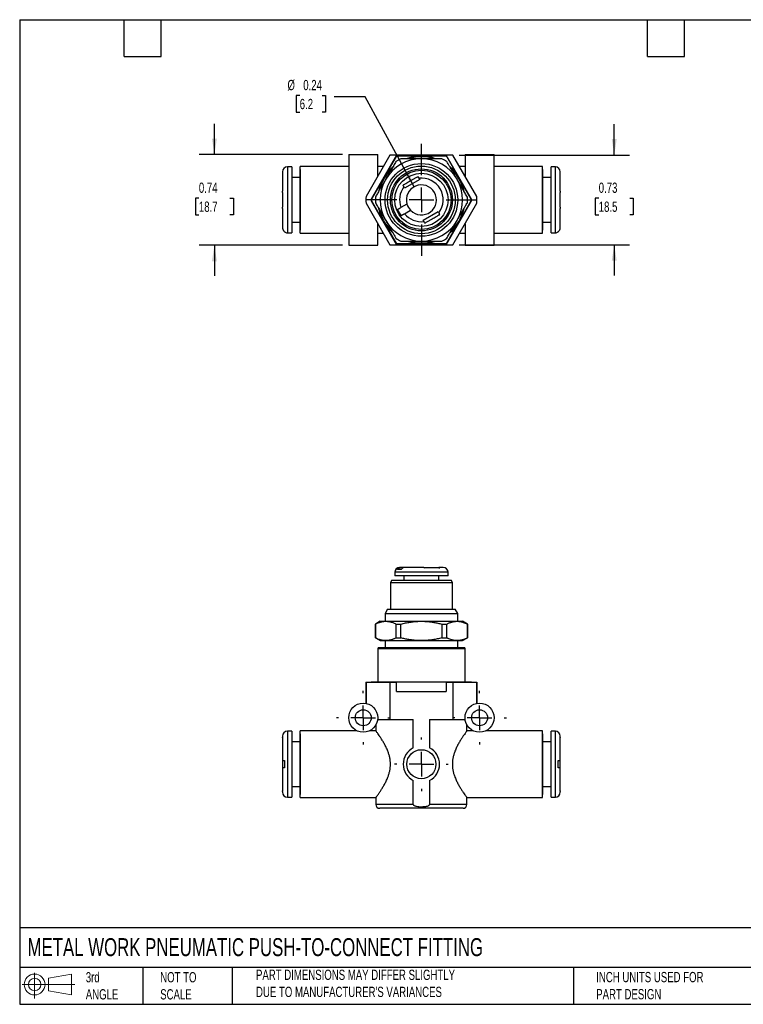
# Model space of a CAD drawing. Header units: inches. Extents: x 0.2 to 10.8, y 0.2 to 8.2.
# Tile 1 of 4: x 0.2 to 6.1, y 0.2 to 8.2. Entities that reach past the tile are written whole.
import ezdxf

# ---------------------------------------------------------------- set-up
doc = ezdxf.new("R2010")
doc.units = ezdxf.units.IN
doc.header["$MEASUREMENT"] = 0
doc.linetypes.add('SLD-Center', pattern=[0.75, 0.6, -0.05, 0.05, -0.05])
doc.linetypes.add('SLD-Solid', pattern=[0])
doc.layers.add('CENTER', color=40, linetype='SLD-Center')
doc.layers.add('SLD-DEFPOINTS', color=7, linetype='Continuous')
doc.layers.add('DIMENSIONS', color=140, linetype='SLD-Solid', lineweight=25)
doc.layers.add('TEXT', color=140, linetype='SLD-Solid', lineweight=25)
doc.styles.add('SLDTEXTSTYLE0', font='TXT', dxfattribs={"width": 0.7})
doc.dimstyles.new('SLDDIMSTYLE1', dxfattribs={"dimtxt": 0.084961, "dimasz": 0.13, "dimexe": 0, "dimexo": 0.0625, "dimgap": 0.02124, "dimtad": 0, "dimtih": 1, "dimtoh": 1, "dimrnd": 1e-09, "dimdsep": 46, "dimtxsty": 'SLDTEXTSTYLE0', "dimsah": 1, "dimcen": 0.09, "dimadec": 0, "dimazin": 2, "dimtfac": 1, "dimtmove": 0, "dimatfit": 0, "dimfxl": 0, "dimfrac": 2, "dimtolj": 1, "dimtzin": 12, "dimarcsym": 0})
doc.dimstyles.new('SLDDIMSTYLE2', dxfattribs={"dimtxt": 0.084961, "dimasz": 0.13, "dimexe": 0, "dimexo": 0.0625, "dimgap": 0.02124, "dimtad": 0, "dimtih": 1, "dimtoh": 1, "dimrnd": 1e-09, "dimdsep": 46, "dimtxsty": 'SLDTEXTSTYLE0', "dimsah": 1, "dimcen": 0, "dimadec": 0, "dimazin": 2, "dimtfac": 1, "dimtofl": 0, "dimtmove": 0, "dimatfit": 3, "dimfxl": 0, "dimfrac": 2, "dimtolj": 1, "dimtzin": 12, "dimarcsym": 0})

# ---------------------------------------------------------------- blocks, each defined once
blk = doc.blocks.new('Block11')
at = {"color": 7, "linetype": 'SLD-Solid', "lineweight": 18}
for p, q in [((0.1019, 0.2091), (0.1019, 0)), ((0.2157, 0.1641), (0.4006, 0.1981)), ((0.2157, 0.0628), (0.2157, 0.1641)), ((0.4006, 0.1981), (0.4006, 0.0288)), ((0, 0.1135), (0.4281, 0.1135)), ((0.2157, 0.0628), (0.4006, 0.0288))]:
    blk.add_line(p, q, dxfattribs=at)
for radius in [0.0846, 0.0506]:
    blk.add_circle((0.1019, 0.1135), radius, dxfattribs=at)
blk = doc.blocks.new('Block12')
at = {"layer": 'SLD-DEFPOINTS'}
blk.add_blockref('Block11', (0, 0), dxfattribs=at)
blk = doc.blocks.new('SW_CENTERMARKSYMBOL_0')
at = {"layer": 'CENTER', "color": 0}
for p, q in [((0, 0.2), (0, 0.2181)), ((0, 0), (0, 0.1)), ((-0.2, 0), (-0.2181, 0)), ((0, 0), (-0.1, 0)), ((0, 0), (0, -0.1)), ((0, 0), (0.1, 0)), ((0.2, 0), (0.2181, 0)), ((0, -0.2), (0, -0.2181))]:
    blk.add_line(p, q, dxfattribs=at)
blk = doc.blocks.new('SW_CENTERMARKSYMBOL_1')
at = {"layer": 'CENTER', "color": 0}
for p, q in [((0, 0.2), (0, 0.2181)), ((0, 0), (0, 0.1)), ((-0.2, 0), (-0.2181, 0)), ((0, 0), (-0.1, 0)), ((0, 0), (0, -0.1)), ((0, 0), (0.1, 0)), ((0.2, 0), (0.2181, 0)), ((0, -0.2), (0, -0.2181))]:
    blk.add_line(p, q, dxfattribs=at)
blk = doc.blocks.new('SW_CENTERMARKSYMBOL_2')
at = {"layer": 'CENTER', "color": 0}
for p, q in [((0, 0.2), (0, 0.2181)), ((0, 0), (0, 0.1)), ((-0.2, 0), (-0.2181, 0)), ((0, 0), (-0.1, 0)), ((0, 0), (0, -0.1)), ((0, 0), (0.1, 0)), ((0.2, 0), (0.2181, 0)), ((0, -0.2), (0, -0.2181))]:
    blk.add_line(p, q, dxfattribs=at)
blk = doc.blocks.new('_D_1')
at = {"layer": 'DIMENSIONS'}
for p, q in [((1.832, 7.154), (1.832, 7.404)), ((2.8731, 7.154), (1.707, 7.154)), ((1.7058, 6.7999), (1.6772, 6.7999)), ((1.6772, 6.7999), (1.6772, 6.6649)), ((1.9582, 6.7999), (1.9868, 6.7999)), ((1.9868, 6.7999), (1.9868, 6.6649)), ((1.6772, 6.6649), (1.7058, 6.6649)), ((1.9868, 6.6649), (1.9582, 6.6649)), ((2.8731, 6.4178), (1.707, 6.4178)), ((1.832, 6.4178), (1.832, 6.1678))]:
    blk.add_line(p, q, dxfattribs=at)
for points in [[(1.832, 7.154), (1.852, 7.284), (1.812, 7.284)], [(1.832, 6.4178), (1.812, 6.2878), (1.852, 6.2878)]]:
    blk.add_solid(points, dxfattribs=at)
at = {"layer": 'DIMENSIONS', "char_height": 0.08333, "attachment_point": 1, "style": 'SLDTEXTSTYLE0'}
for s, insert in [('0.74', (1.7058, 6.9264)), ('18.7', (1.7058, 6.7723))]:
    blk.add_mtext(s, dxfattribs=dict(at, insert=insert))
blk = doc.blocks.new('_D_2')
at = {"layer": 'DIMENSIONS'}
for p, q in [((5.0805, 7.1501), (5.0805, 7.4001)), ((3.8193, 7.1501), (5.2055, 7.1501)), ((4.9543, 6.7999), (4.9258, 6.7999)), ((4.9258, 6.7999), (4.9258, 6.6649)), ((5.2068, 6.7999), (5.2353, 6.7999)), ((5.2353, 6.7999), (5.2353, 6.6649)), ((4.9258, 6.6649), (4.9543, 6.6649)), ((5.2353, 6.6649), (5.2068, 6.6649)), ((3.8193, 6.4218), (5.2055, 6.4218)), ((5.0805, 6.4218), (5.0805, 6.1718))]:
    blk.add_line(p, q, dxfattribs=at)
for points in [[(5.0805, 7.1501), (5.1005, 7.2801), (5.0605, 7.2801)], [(5.0805, 6.4218), (5.0605, 6.2918), (5.1005, 6.2918)]]:
    blk.add_solid(points, dxfattribs=at)
at = {"layer": 'DIMENSIONS', "char_height": 0.08333, "attachment_point": 1, "style": 'SLDTEXTSTYLE0'}
for s, insert in [('0.73', (4.9543, 6.9264)), ('18.5', (4.9543, 6.7723))]:
    blk.add_mtext(s, dxfattribs=dict(at, insert=insert))
blk = doc.blocks.new('_D_3')
at = {"layer": 'DIMENSIONS'}
for p, q in [((2.525, 7.6342), (2.4965, 7.6342)), ((2.4965, 7.6342), (2.4965, 7.4992)), ((2.7068, 7.6342), (2.7353, 7.6342)), ((2.7353, 7.6342), (2.7353, 7.4992)), ((3.0563, 7.6223), (2.8063, 7.6223)), ((3.4551, 6.893), (3.0563, 7.6223)), ((2.4965, 7.4992), (2.525, 7.4992)), ((2.7353, 7.4992), (2.7068, 7.4992))]:
    blk.add_line(p, q, dxfattribs=at)
blk.add_solid([(3.4551, 6.893), (3.4102, 7.0167), (3.3751, 6.9975)], dxfattribs=at)
at = {"layer": 'DIMENSIONS', "char_height": 0.08333, "attachment_point": 1, "style": 'SLDTEXTSTYLE0'}
for s, insert in [('%%c', (2.4255, 7.7607)), ('0.24', (2.5538, 7.7607)), ('6.2', (2.525, 7.6066))]:
    blk.add_mtext(s, dxfattribs=dict(at, insert=insert))
blk = doc.blocks.new('SW_CENTERMARKSYMBOL_4')
at = {"layer": 'CENTER', "color": 0}
for p, q in [((0, 0.2), (0, 0.4543)), ((0, 0), (0, 0.1)), ((-0.2, 0), (-0.4543, 0)), ((0, 0), (-0.1, 0)), ((0, 0), (0, -0.1)), ((0, 0), (0.1, 0)), ((0.2, 0), (0.4543, 0)), ((0, -0.2), (0, -0.4543))]:
    blk.add_line(p, q, dxfattribs=at)

msp = doc.modelspace()

# ---------------------------------------------------------------- linework, layer by layer
for p, q in [((2.9231, 7.154), (2.9231, 6.4178)), ((2.9231, 7.154), (3.1593, 7.154)), ((3.2579, 7.1501), (3.0637, 6.8137)), ((3.3125, 7.1501), (3.1062, 6.7929)), ((3.1593, 6.9793), (3.1593, 7.154)), ((3.3074, 7.1374), (3.2068, 6.9631)), ((3.3125, 7.1501), (3.2579, 7.1501)), ((3.5136, 7.1403), (3.3124, 7.1403)), ((3.7148, 7.1501), (3.3125, 7.1501)), ((3.7149, 7.1403), (3.5136, 7.1403)), ((3.9211, 6.7929), (3.7148, 7.1501)), ((3.7693, 7.1501), (3.7148, 7.1501)), ((3.8205, 6.9631), (3.7199, 7.1374)), ((3.9636, 6.8137), (3.7693, 7.1501)), ((3.868, 7.154), (3.868, 6.9793)), ((3.868, 7.154), (4.1042, 7.154)), ((4.1042, 6.4178), (4.1042, 7.154)), ((2.4605, 7.0536), (2.4251, 7.0536)), ((2.4251, 7.0536), (2.4251, 6.5182)), ((2.4605, 7.0536), (2.4605, 6.5182)), ((2.9231, 7.0576), (2.5294, 7.0576)), ((2.5294, 6.5143), (2.5294, 7.0576)), ((3.2045, 7.0576), (3.1593, 7.0576)), ((3.868, 7.0576), (3.8228, 7.0576)), ((4.4979, 7.0576), (4.1042, 7.0576)), ((4.4979, 6.5143), (4.4979, 7.0576)), ((4.6022, 7.0536), (4.5668, 7.0536)), ((4.5668, 6.5182), (4.5668, 7.0536)), ((4.6022, 6.5182), (4.6022, 7.0536)), ((2.3857, 7.0143), (2.3857, 6.8568)), ((2.5274, 6.967), (2.4605, 6.967)), ((2.5294, 7.032), (2.5274, 7.032)), ((2.5274, 7.032), (2.5274, 6.5399)), ((3.2068, 6.9631), (3.1062, 6.7888)), ((3.4938, 6.962), (3.5002, 6.9509)), ((3.9211, 6.7888), (3.8205, 6.9631)), ((4.4999, 7.032), (4.4979, 7.032)), ((4.4999, 6.5399), (4.4999, 7.032)), ((4.5668, 6.967), (4.4999, 6.967)), ((4.6416, 6.8568), (4.6416, 7.0143)), ((3.3775, 6.8801), (3.3711, 6.8911)), ((3.5002, 6.9509), (3.3775, 6.8801)), ((2.3857, 6.8454), (2.3857, 6.8568)), ((2.3857, 6.8454), (2.3857, 6.7265)), ((4.6416, 6.8568), (4.6416, 6.8454)), ((4.6416, 6.7265), (4.6416, 6.8454)), ((2.3857, 6.7151), (2.3857, 6.7265)), ((3.0637, 6.7581), (3.2579, 6.4218)), ((3.1062, 6.783), (3.2068, 6.6088)), ((3.1062, 6.779), (3.3125, 6.4218)), ((3.3963, 6.7523), (3.3476, 6.7242)), ((3.7148, 6.4218), (3.9211, 6.779)), ((3.7693, 6.4218), (3.9636, 6.7581)), ((3.8205, 6.6088), (3.9211, 6.783)), ((4.6416, 6.7265), (4.6416, 6.7151)), ((2.3857, 6.7151), (2.3857, 6.5595)), ((3.3771, 6.673), (3.4258, 6.7011)), ((3.5271, 6.6209), (3.6498, 6.6918)), ((3.6498, 6.6918), (3.6562, 6.6807)), ((4.6416, 6.5595), (4.6416, 6.7151)), ((2.4605, 6.6048), (2.5274, 6.6048)), ((3.1593, 6.4178), (3.1593, 6.5926)), ((3.2068, 6.6088), (3.3074, 6.4345)), ((3.5334, 6.6099), (3.5271, 6.6209)), ((3.7199, 6.4345), (3.8205, 6.6088)), ((3.868, 6.5926), (3.868, 6.4178)), ((4.4999, 6.6048), (4.5668, 6.6048)), ((2.4014, 6.5278), (2.4014, 6.5261)), ((2.4251, 6.5182), (2.4605, 6.5182)), ((2.5274, 6.5399), (2.5294, 6.5399)), ((2.5294, 6.5143), (2.9231, 6.5143)), ((3.1593, 6.5143), (3.2045, 6.5143)), ((3.8228, 6.5143), (3.868, 6.5143)), ((4.1042, 6.5143), (4.4979, 6.5143)), ((4.4979, 6.5399), (4.4999, 6.5399)), ((4.5668, 6.5182), (4.6022, 6.5182)), ((4.6258, 6.5261), (4.6258, 6.5278)), ((2.9231, 6.4178), (3.1593, 6.4178)), ((3.2579, 6.4218), (3.3125, 6.4218)), ((3.3124, 6.4316), (3.5136, 6.4316)), ((3.3125, 6.4218), (3.7148, 6.4218)), ((3.5136, 6.4316), (3.7149, 6.4316)), ((3.7148, 6.4218), (3.7693, 6.4218)), ((3.868, 6.4178), (4.1042, 6.4178)), ((3.3495, 3.7834), (3.32, 3.7834)), ((3.3476, 3.7991), (3.3365, 3.7991)), ((3.3771, 3.7991), (3.3476, 3.7991)), ((3.5334, 3.7991), (3.3771, 3.7991)), ((3.5334, 3.7991), (3.602, 3.7991)), ((3.602, 3.7991), (3.6498, 3.7991)), ((3.6908, 3.7991), (3.6562, 3.7991)), ((3.273, 3.6968), (3.2617, 3.6771)), ((3.273, 3.6968), (3.3053, 3.6968)), ((3.2971, 3.7598), (3.2971, 3.7322)), ((3.3261, 3.7598), (3.2971, 3.7598)), ((3.3261, 3.7322), (3.2971, 3.7322)), ((3.3053, 3.6968), (3.7542, 3.6968)), ((3.7302, 3.7598), (3.3261, 3.7598)), ((3.7302, 3.7322), (3.3261, 3.7322)), ((3.3719, 3.7322), (3.3719, 3.6968)), ((3.6554, 3.6968), (3.6554, 3.7322)), ((3.7302, 3.7322), (3.7302, 3.7598)), ((3.7656, 3.6771), (3.7542, 3.6968)), ((3.2617, 3.6771), (3.2617, 3.4605)), ((3.2617, 3.6771), (3.2954, 3.6771)), ((3.2954, 3.6771), (3.7656, 3.6771)), ((3.7656, 3.4605), (3.7656, 3.6771)), ((3.2388, 3.4605), (3.2184, 3.4251)), ((3.2388, 3.4605), (3.2756, 3.4605)), ((3.2756, 3.4605), (3.7885, 3.4605)), ((3.8089, 3.4251), (3.7885, 3.4605)), ((3.179, 3.3621), (3.1396, 3.3394)), ((3.179, 3.3621), (3.2238, 3.3621)), ((3.2184, 3.4251), (3.2184, 3.3621)), ((3.2184, 3.4251), (3.2579, 3.4251)), ((3.2238, 3.3621), (3.5136, 3.3621)), ((3.2579, 3.4251), (3.8089, 3.4251)), ((3.5136, 3.3621), (3.8034, 3.3621)), ((3.8034, 3.3621), (3.8483, 3.3621)), ((3.8089, 3.3621), (3.8089, 3.4251)), ((3.8876, 3.3394), (3.8483, 3.3621)), ((3.1396, 3.3394), (3.1396, 3.2274)), ((3.1396, 3.3394), (3.1403, 3.3394)), ((3.1403, 3.2274), (3.1403, 3.3394)), ((3.3073, 3.3394), (3.3466, 3.3394)), ((3.3073, 3.3394), (3.3073, 3.2274)), ((3.3466, 3.2274), (3.3466, 3.3394)), ((3.6807, 3.3394), (3.6807, 3.2274)), ((3.6807, 3.3394), (3.7199, 3.3394)), ((3.7199, 3.2274), (3.7199, 3.3394)), ((3.887, 3.3394), (3.887, 3.2274)), ((3.887, 3.3394), (3.8876, 3.3394)), ((3.8876, 3.2274), (3.8876, 3.3394)), ((3.1396, 3.2274), (3.179, 3.2046)), ((3.1396, 3.2274), (3.1403, 3.2274)), ((3.179, 3.2046), (3.2238, 3.2046)), ((3.2184, 3.2046), (3.2184, 3.1495)), ((3.2238, 3.2046), (3.5136, 3.2046)), ((3.3073, 3.2274), (3.3466, 3.2274)), ((3.5136, 3.2046), (3.8034, 3.2046)), ((3.6807, 3.2274), (3.7199, 3.2274)), ((3.8034, 3.2046), (3.8483, 3.2046)), ((3.8089, 3.1495), (3.8089, 3.2046)), ((3.8483, 3.2046), (3.8876, 3.2274)), ((3.887, 3.2274), (3.8876, 3.2274)), ((3.1638, 3.1495), (3.1593, 3.1416)), ((3.1593, 3.1416), (3.1593, 2.87)), ((3.1593, 3.1416), (3.2068, 3.1416)), ((3.1638, 3.1495), (3.2107, 3.1495)), ((3.2068, 3.1416), (3.868, 3.1416)), ((3.2107, 3.1495), (3.8634, 3.1495)), ((3.868, 3.1416), (3.8634, 3.1495)), ((3.868, 2.87), (3.868, 3.1416)), ((3.0628, 2.8661), (3.0628, 2.6948)), ((3.0628, 2.8661), (3.0637, 2.8661)), ((3.0637, 2.8661), (3.0637, 2.6946)), ((3.0637, 2.8661), (3.2579, 2.8661)), ((3.1062, 2.87), (3.1062, 2.8661)), ((3.1062, 2.8661), (3.1062, 2.87)), ((3.1062, 2.87), (3.2068, 2.87)), ((3.1062, 2.87), (3.1062, 2.87)), ((3.2068, 2.87), (3.3074, 2.87)), ((3.2579, 2.8661), (3.2579, 2.5629)), ((3.2579, 2.8661), (3.3125, 2.8661)), ((3.3074, 2.87), (3.3074, 2.8661)), ((3.3074, 2.87), (3.3124, 2.87)), ((3.3124, 2.8661), (3.3124, 2.87)), ((3.3124, 2.87), (3.5136, 2.87)), ((3.3125, 2.7912), (3.3125, 2.8661)), ((3.5136, 2.87), (3.7149, 2.87)), ((3.7148, 2.8661), (3.7148, 2.7912)), ((3.7148, 2.8661), (3.7693, 2.8661)), ((3.7149, 2.87), (3.7149, 2.8661)), ((3.7149, 2.87), (3.7199, 2.87)), ((3.7199, 2.8661), (3.7199, 2.87)), ((3.7199, 2.87), (3.8205, 2.87)), ((3.7693, 2.8661), (3.7693, 2.5629)), ((3.7693, 2.8661), (3.9636, 2.8661)), ((3.8205, 2.87), (3.9211, 2.87)), ((3.9211, 2.8661), (3.9211, 2.87)), ((3.9211, 2.87), (3.9211, 2.8661)), ((3.9211, 2.87), (3.9211, 2.87)), ((3.9636, 2.8661), (3.9636, 2.6946)), ((3.9636, 2.8661), (3.9644, 2.8661)), ((3.9644, 2.6948), (3.9644, 2.8661)), ((3.3125, 2.7912), (3.7148, 2.7912)), ((3.1582, 2.5629), (3.2579, 2.5629)), ((3.2579, 2.5629), (3.4478, 2.5629)), ((3.4478, 2.3328), (3.4478, 2.5629)), ((3.5795, 2.5629), (3.7693, 2.5629)), ((3.5795, 2.5629), (3.5795, 2.3328)), ((3.7693, 2.5629), (3.869, 2.5629)), ((3.1436, 2.5197), (3.1436, 2.4723)), ((3.8837, 2.4723), (3.8837, 2.5197)), ((2.3857, 2.429), (2.3857, 2.4212)), ((2.3857, 2.4178), (2.3857, 2.2302)), ((2.4605, 2.4684), (2.4251, 2.4684)), ((2.4251, 2.4684), (2.4251, 2.2007)), ((2.4605, 2.4684), (2.4605, 2.2007)), ((2.5294, 2.4468), (2.5274, 2.4468)), ((2.5274, 2.4468), (2.5274, 2.2007)), ((2.9897, 2.4724), (2.5294, 2.4724)), ((2.5294, 2.2007), (2.5294, 2.4724)), ((3.1436, 2.4724), (3.0927, 2.4724)), ((3.9346, 2.4724), (3.8837, 2.4724)), ((4.4979, 2.4724), (4.0376, 2.4724)), ((4.4979, 2.2007), (4.4979, 2.4724)), ((4.4999, 2.4468), (4.4979, 2.4468)), ((4.4999, 2.2007), (4.4999, 2.4468)), ((4.6022, 2.4684), (4.5668, 2.4684)), ((4.5668, 2.2007), (4.5668, 2.4684)), ((4.6022, 2.2007), (4.6022, 2.4684)), ((4.6416, 2.4212), (4.6416, 2.429)), ((4.6416, 2.2302), (4.6416, 2.4178)), ((2.5274, 2.3818), (2.4605, 2.3818)), ((4.5668, 2.3818), (4.4999, 2.3818)), ((2.3857, 2.2302), (2.3857, 2.171)), ((2.3857, 2.1712), (2.3857, 1.9836)), ((2.4014, 2.2302), (2.4014, 2.1712)), ((2.4251, 2.2007), (2.4251, 1.933)), ((2.4605, 2.2007), (2.4605, 1.933)), ((2.5274, 2.2007), (2.5274, 1.9546)), ((2.5294, 1.929), (2.5294, 2.2007)), ((4.4979, 1.929), (4.4979, 2.2007)), ((4.4999, 1.9546), (4.4999, 2.2007)), ((4.5668, 1.933), (4.5668, 2.2007)), ((4.6022, 1.933), (4.6022, 2.2007)), ((4.6258, 2.1712), (4.6258, 2.2302)), ((4.6416, 2.1712), (4.6416, 2.2302)), ((4.6416, 1.9836), (4.6416, 2.1712)), ((2.4605, 2.0196), (2.5274, 2.0196)), ((3.4478, 1.8739), (3.4478, 2.0686)), ((3.5795, 2.0686), (3.5795, 1.8739)), ((4.4999, 2.0196), (4.5668, 2.0196)), ((2.3857, 1.9802), (2.3857, 1.9724)), ((2.4251, 1.933), (2.4605, 1.933)), ((2.5274, 1.9546), (2.5294, 1.9546)), ((2.5294, 1.929), (3.1436, 1.929)), ((3.1436, 1.929), (3.1436, 1.8739)), ((3.8837, 1.8739), (3.8837, 1.9291)), ((3.8837, 1.929), (4.4979, 1.929)), ((4.4979, 1.9546), (4.4999, 1.9546)), ((4.5668, 1.933), (4.6022, 1.933)), ((4.6416, 1.9724), (4.6416, 1.9802)), ((3.4478, 1.8739), (3.1436, 1.8739)), ((3.5136, 1.8424), (3.1751, 1.8424)), ((3.8522, 1.8424), (3.5136, 1.8424)), ((3.8837, 1.8739), (3.5795, 1.8739))]:
    msp.add_line(p, q)
for centre, radius in [((3.5136, 6.7859), 0.2953), ((3.5136, 6.7859), 0.2748), ((3.5136, 6.7859), 0.252), ((3.5136, 6.7859), 0.2406), ((3.5136, 6.7859), 0.2165), ((3.0412, 2.5786), 0.1181), ((3.0412, 2.5786), 0.065), ((3.9861, 2.5786), 0.1181), ((3.9861, 2.5786), 0.065), ((3.5136, 2.2007), 0.1181)]:
    msp.add_circle(centre, radius)
for centre, radius, start, end in [((3.5136, 6.7859), 0.3346, 90, 150), ((3.5136, 6.7859), 0.374, 116.52535, 123.47465), ((3.5136, 6.7859), 0.4075, 119.59185, 120.40815), ((3.5136, 6.7859), 0.3543, 70.9572, 108.91424), ((3.5136, 6.7859), 0.3498, 73.10596, 106.4431), ((3.5136, 6.7859), 0.3346, 30, 90), ((3.5136, 6.7859), 0.374, 56.52535, 63.47465), ((3.5136, 6.7859), 0.4075, 59.59185, 60.40815), ((2.4251, 7.0143), 0.0394, 90, 180), ((3.5136, 6.7859), 0.3543, 131.20742, 169.12962), ((3.5136, 6.7859), 0.3543, 11.03142, 48.73904), ((3.5136, 6.7859), 0.3498, 13.56767, 46.8498), ((4.6022, 7.0143), 0.0394, 0, 90), ((3.5136, 6.7859), 0.3498, 133.50467, 166.35503), ((3.5136, 6.7859), 0.1772, 323.57818, 96.42182), ((3.5136, 6.7859), 0.3346, 150, 210), ((3.5136, 6.7859), 0.1772, 143.57818, 200.40593), ((3.5136, 6.7859), 0.122, 224.0008, 195.9992), ((3.5136, 6.7859), 0.3346, 330, 30), ((3.5136, 6.7859), 0.4508, 176.46632, 183.53368), ((3.5136, 6.7859), 0.374, 176.52535, 183.47465), ((3.5136, 6.7859), 0.374, 356.52535, 3.47465), ((3.5136, 6.7859), 0.4508, 356.46632, 3.53368), ((3.5136, 6.7859), 0.4075, 179.02641, 179.59185), ((3.5136, 6.7859), 0.4075, 179.59185, 180.40815), ((3.5136, 6.7859), 0.4075, 180.40815, 180.97359), ((3.5136, 6.7859), 0.122, 195.9992, 224.0008), ((3.5136, 6.7859), 0.4075, 0.40815, 0.97359), ((3.5136, 6.7859), 0.4075, 359.59185, 0.40815), ((3.5136, 6.7859), 0.4075, 359.02641, 359.59185), ((3.5136, 6.7859), 0.3543, 191.27931, 210), ((3.5136, 6.7859), 0.3498, 193.64684, 210), ((3.5136, 6.7859), 0.2087, 201.8648, 218.1352), ((3.5136, 6.7859), 0.1772, 219.59407, 276.42182), ((3.5136, 6.7859), 0.3543, 311.26924, 348.73347), ((3.5136, 6.7859), 0.3498, 313.62168, 346.45869), ((3.5136, 6.7859), 0.3543, 210, 228.9826), ((3.5136, 6.7859), 0.3498, 210, 226.6649), ((3.5136, 6.7859), 0.3346, 210, 270), ((3.5136, 6.7859), 0.3346, 270, 330), ((2.4251, 6.5576), 0.0394, 233.1301, 270), ((4.6022, 6.5576), 0.0394, 270, 306.8699), ((3.5136, 6.7859), 0.374, 236.52535, 243.47465), ((3.5136, 6.7859), 0.4075, 239.59185, 240.40815), ((3.5136, 6.7859), 0.3543, 251.23696, 289.02988), ((3.5136, 6.7859), 0.3498, 253.34859, 286.34311), ((3.5136, 6.7859), 0.374, 296.52535, 303.47465), ((3.5136, 6.7859), 0.4075, 299.59185, 300.40815), ((3.3365, 3.7598), 0.0394, 90, 180), ((3.6908, 3.7598), 0.0394, 0, 90), ((2.4251, 2.429), 0.0394, 90, 180), ((4.6022, 2.429), 0.0394, 0, 90), ((3.5136, 2.2007), 0.1476, 116.48858, 243.51142), ((3.5136, 2.2007), 0.1476, 296.48858, 63.51142), ((2.4251, 1.9724), 0.0394, 180, 270), ((4.6022, 1.9724), 0.0394, 270, 0), ((3.1751, 1.8739), 0.0315, 180, 269.99999), ((3.8522, 1.8739), 0.0315, 270.00001, 360)]:
    msp.add_arc(centre, radius, start, end)
for points, knots in [([(3.5136, 7.1206), (3.5088, 7.1206), (3.4991, 7.1206), (3.4846, 7.1206), (3.4701, 7.1206), (3.4557, 7.1206), (3.4412, 7.1206), (3.4268, 7.1206), (3.4063, 7.1206), (3.3795, 7.1205), (3.3577, 7.1206), (3.3466, 7.1206)], [0, 0, 0, 0, 0.086045, 0.172049, 0.257303, 0.343151, 0.429428, 0.515742, 0.60166, 0.797334, 1, 1, 1, 1]), ([(3.6807, 7.1206), (3.6743, 7.1206), (3.6617, 7.1205), (3.6431, 7.1205), (3.6249, 7.1205), (3.6068, 7.1206), (3.5884, 7.1206), (3.5698, 7.1206), (3.551, 7.1206), (3.5323, 7.1206), (3.5198, 7.1206), (3.5136, 7.1206)], [0, 0, 0, 0, 0.117399, 0.229224, 0.338008, 0.446195, 0.555945, 0.667243, 0.778996, 0.890218, 1, 1, 1, 1]), ([(3.3073, 7.0979), (3.3041, 7.0923), (3.2979, 7.0815), (3.2887, 7.0654), (3.2795, 7.0496), (3.2704, 7.0339), (3.2612, 7.018), (3.2519, 7.0019), (3.2425, 6.9856), (3.2331, 6.9694), (3.2269, 6.9586), (3.2238, 6.9533)], [0, 0, 0, 0, 0.117399, 0.229224, 0.338008, 0.446195, 0.555945, 0.667243, 0.778996, 0.890218, 1, 1, 1, 1]), ([(3.8034, 6.9533), (3.801, 6.9574), (3.7962, 6.9657), (3.789, 6.9783), (3.7818, 6.9908), (3.7746, 7.0032), (3.7674, 7.0156), (3.7582, 7.0316), (3.7469, 7.051), (3.7335, 7.0743), (3.7245, 7.0899), (3.7199, 7.0979)], [0, 0, 0, 0, 0.085299, 0.170734, 0.256402, 0.342048, 0.42738, 0.512078, 0.671396, 0.831311, 1, 1, 1, 1]), ([(3.4864, 6.9748), (3.4788, 6.9704), (3.4712, 6.966), (3.4571, 6.9579), (3.4507, 6.9542), (3.4379, 6.9468), (3.4315, 6.9431), (3.4148, 6.9335), (3.4046, 6.9275), (3.3892, 6.9187), (3.3841, 6.9157), (3.3764, 6.9113), (3.3739, 6.9098), (3.37, 6.9076), (3.3688, 6.9069), (3.3662, 6.9054), (3.365, 6.9047), (3.3637, 6.9039)], [12.56776, 12.56776, 12.56776, 12.56776, 13.24698, 13.24698, 13.814426, 13.814426, 14.381873, 14.381873, 15.282373, 15.282373, 15.732623, 15.732623, 15.957748, 15.957748, 16.070311, 16.070311, 16.182873, 16.182873, 16.182873, 16.182873]), ([(3.4938, 6.962), (3.4934, 6.9627), (3.493, 6.9635), (3.4921, 6.965), (3.4917, 6.9657), (3.4896, 6.9693), (3.488, 6.9721), (3.4864, 6.9748)], [1.8645079, 1.8645079, 1.8645079, 1.8645079, 1.929624, 1.929624, 1.9947401, 1.9947401, 2.2461605, 2.2461605, 2.2461605, 2.2461605]), ([(3.2238, 6.9533), (3.2214, 6.9491), (3.2165, 6.9407), (3.2093, 6.9281), (3.2021, 6.9156), (3.1948, 6.9031), (3.1876, 6.8906), (3.1804, 6.878), (3.1702, 6.8603), (3.1568, 6.837), (3.1459, 6.8182), (3.1403, 6.8086)], [0, 0, 0, 0, 0.086045, 0.172049, 0.257303, 0.343151, 0.429428, 0.515742, 0.60166, 0.797334, 1, 1, 1, 1]), ([(3.3637, 6.9039), (3.3649, 6.9018), (3.3661, 6.8997), (3.3686, 6.8954), (3.3698, 6.8933), (3.3711, 6.8911)], [1.4486776, 1.4486776, 1.4486776, 1.4486776, 1.6418328, 1.6418328, 1.8296216, 1.8296216, 1.8296216, 1.8296216]), ([(3.887, 6.8086), (3.8838, 6.8141), (3.8775, 6.8249), (3.8682, 6.8409), (3.8592, 6.8566), (3.8502, 6.8723), (3.841, 6.8882), (3.8317, 6.9044), (3.8223, 6.9208), (3.8128, 6.937), (3.8066, 6.9479), (3.8034, 6.9533)], [0, 0, 0, 0, 0.116791, 0.227977, 0.336227, 0.444116, 0.553916, 0.665582, 0.777883, 0.8897, 1, 1, 1, 1]), ([(2.3857, 6.8454), (2.3857, 6.8463), (2.3857, 6.8473), (2.3857, 6.8492), (2.3857, 6.8501), (2.3857, 6.853), (2.3858, 6.8549), (2.3858, 6.8568)], [1.5100534, 1.5100534, 1.5100534, 1.5100534, 1.5825519, 1.5825519, 1.6550584, 1.6550584, 1.8000714, 1.8000714, 1.8000714, 1.8000714]), ([(2.3858, 6.8568), (2.3858, 6.8568), (2.3858, 6.8568), (2.3858, 6.8568), (2.3857, 6.8568), (2.3857, 6.8568), (2.3857, 6.8568), (2.3857, 6.8568), (2.3857, 6.8568), (2.3857, 6.8568)], [0.96696036, 0.96696036, 0.96696036, 0.96696036, 0.98418263, 0.98418263, 1.00140489, 1.00140489, 1.03584942, 1.03584942, 1.05257434, 1.05257434, 1.05257434, 1.05257434]), ([(4.6416, 6.8568), (4.6416, 6.8568), (4.6416, 6.8568), (4.6415, 6.8568), (4.6415, 6.8568), (4.6415, 6.8568)], [1.81945573, 1.81945573, 1.81945573, 1.81945573, 1.86271155, 1.86271155, 1.90596737, 1.90596737, 1.90596737, 1.90596737]), ([(4.6415, 6.8568), (4.6415, 6.8549), (4.6415, 6.853), (4.6416, 6.8492), (4.6416, 6.8473), (4.6416, 6.8454)], [15.3702179, 15.3702179, 15.3702179, 15.3702179, 15.5157432, 15.5157432, 15.6612685, 15.6612685, 15.6612685, 15.6612685]), ([(2.3858, 6.7151), (2.3858, 6.717), (2.3857, 6.7189), (2.3857, 6.7227), (2.3857, 6.7246), (2.3857, 6.7265)], [15.3702179, 15.3702179, 15.3702179, 15.3702179, 15.5157432, 15.5157432, 15.6612685, 15.6612685, 15.6612685, 15.6612685]), ([(3.1403, 6.7633), (3.1435, 6.7577), (3.1498, 6.747), (3.1591, 6.731), (3.1681, 6.7153), (3.1771, 6.6996), (3.1863, 6.6837), (3.1956, 6.6674), (3.205, 6.6511), (3.2144, 6.6348), (3.2207, 6.624), (3.2238, 6.6186)], [0, 0, 0, 0, 0.116791, 0.227977, 0.336227, 0.444116, 0.553916, 0.665582, 0.777883, 0.8897, 1, 1, 1, 1]), ([(3.32, 6.7082), (3.3205, 6.7085), (3.3217, 6.7092), (3.3235, 6.7103), (3.3263, 6.7119), (3.3303, 6.7142), (3.3357, 6.7173), (3.3415, 6.7206), (3.3456, 6.723), (3.3476, 6.7242)], [0, 0, 0, 0, 0.084224, 0.16847, 0.25252, 0.435669, 0.618593, 0.809009, 1, 1, 1, 1]), ([(3.8034, 6.6186), (3.8059, 6.6228), (3.8107, 6.6312), (3.818, 6.6437), (3.8252, 6.6563), (3.8324, 6.6688), (3.8397, 6.6813), (3.8469, 6.6938), (3.8571, 6.7116), (3.8705, 6.7348), (3.8814, 6.7537), (3.887, 6.7633)], [0, 0, 0, 0, 0.0860455, 0.1720492, 0.2573029, 0.3431514, 0.4294282, 0.5157422, 0.6016599, 0.7973338, 1, 1, 1, 1]), ([(4.6416, 6.7265), (4.6416, 6.7255), (4.6416, 6.7246), (4.6416, 6.7227), (4.6416, 6.7217), (4.6415, 6.7189), (4.6415, 6.717), (4.6415, 6.7151)], [1.5100534, 1.5100534, 1.5100534, 1.5100534, 1.5825519, 1.5825519, 1.6550584, 1.6550584, 1.8000714, 1.8000714, 1.8000714, 1.8000714]), ([(2.3857, 6.7151), (2.3857, 6.7151), (2.3857, 6.7151), (2.3857, 6.7151), (2.3858, 6.7151), (2.3858, 6.7151)], [1.81945573, 1.81945573, 1.81945573, 1.81945573, 1.86271155, 1.86271155, 1.90596737, 1.90596737, 1.90596737, 1.90596737]), ([(3.3771, 6.673), (3.376, 6.6724), (3.3738, 6.6711), (3.3706, 6.6693), (3.3674, 6.6674), (3.3643, 6.6656), (3.3612, 6.6638), (3.3581, 6.662), (3.355, 6.6602), (3.352, 6.6585), (3.3504, 6.6576), (3.3495, 6.6571)], [0, 0, 0, 0, 0.102567, 0.20506, 0.30739, 0.409718, 0.512233, 0.629971, 0.747702, 0.873997, 1, 1, 1, 1]), ([(3.5408, 6.5971), (3.5484, 6.6015), (3.5561, 6.6059), (3.5701, 6.614), (3.5766, 6.6177), (3.5894, 6.6251), (3.5958, 6.6288), (3.6124, 6.6384), (3.6227, 6.6443), (3.6381, 6.6532), (3.6432, 6.6562), (3.6508, 6.6606), (3.6534, 6.662), (3.6572, 6.6643), (3.6585, 6.665), (3.661, 6.6665), (3.6623, 6.6672), (3.6636, 6.6679)], [12.56776, 12.56776, 12.56776, 12.56776, 13.24698, 13.24698, 13.814426, 13.814426, 14.381873, 14.381873, 15.282373, 15.282373, 15.732623, 15.732623, 15.957748, 15.957748, 16.070311, 16.070311, 16.182873, 16.182873, 16.182873, 16.182873]), ([(3.6636, 6.6679), (3.6624, 6.67), (3.6611, 6.6722), (3.6587, 6.6765), (3.6574, 6.6786), (3.6562, 6.6807)], [1.4486776, 1.4486776, 1.4486776, 1.4486776, 1.6418328, 1.6418328, 1.8296216, 1.8296216, 1.8296216, 1.8296216]), ([(4.6415, 6.7151), (4.6415, 6.7151), (4.6415, 6.7151), (4.6415, 6.7151), (4.6415, 6.7151), (4.6416, 6.7151), (4.6416, 6.7151), (4.6416, 6.7151), (4.6416, 6.7151), (4.6416, 6.7151)], [0.96696036, 0.96696036, 0.96696036, 0.96696036, 0.98418263, 0.98418263, 1.00140489, 1.00140489, 1.03584942, 1.03584942, 1.05257434, 1.05257434, 1.05257434, 1.05257434]), ([(3.2238, 6.6186), (3.2262, 6.6144), (3.231, 6.6061), (3.2382, 6.5936), (3.2454, 6.5811), (3.2526, 6.5686), (3.2598, 6.5562), (3.269, 6.5403), (3.2803, 6.5209), (3.2938, 6.4975), (3.3027, 6.482), (3.3073, 6.474)], [0, 0, 0, 0, 0.085299, 0.170734, 0.256402, 0.342048, 0.42738, 0.512078, 0.671396, 0.831311, 1, 1, 1, 1]), ([(3.5334, 6.6099), (3.5339, 6.6091), (3.5343, 6.6084), (3.5352, 6.6069), (3.5356, 6.6062), (3.5377, 6.6026), (3.5393, 6.5998), (3.5408, 6.5971)], [1.8645079, 1.8645079, 1.8645079, 1.8645079, 1.929624, 1.929624, 1.9947401, 1.9947401, 2.2461605, 2.2461605, 2.2461605, 2.2461605]), ([(3.7199, 6.474), (3.7231, 6.4795), (3.7294, 6.4904), (3.7386, 6.5065), (3.7477, 6.5222), (3.7569, 6.5379), (3.7661, 6.5538), (3.7754, 6.57), (3.7848, 6.5862), (3.7941, 6.6025), (3.8004, 6.6132), (3.8034, 6.6186)], [0, 0, 0, 0, 0.117399, 0.229224, 0.338008, 0.446195, 0.555945, 0.667243, 0.778996, 0.890218, 1, 1, 1, 1]), ([(2.3857, 6.5595), (2.3857, 6.5581), (2.3858, 6.5554), (2.3864, 6.5514), (2.3875, 6.5474), (2.3889, 6.5435), (2.3908, 6.5398), (2.3934, 6.5357), (2.3969, 6.5315), (2.3999, 6.529), (2.4014, 6.5278)], [0, 0, 0, 0, 0.111497, 0.222557, 0.333509, 0.444681, 0.561114, 0.677545, 0.838951, 1, 1, 1, 1]), ([(4.6258, 6.5278), (4.6261, 6.528), (4.6266, 6.5283), (4.6296, 6.5308), (4.6337, 6.5352), (4.6377, 6.5419), (4.64, 6.5479), (4.6413, 6.5538), (4.6415, 6.5576), (4.6416, 6.5595)], [0, 0, 0, 0, 0.02526, 0.050579, 0.322303, 0.505387, 0.688192, 0.844099, 1, 1, 1, 1]), ([(3.3466, 6.4513), (3.353, 6.4513), (3.3655, 6.4513), (3.3841, 6.4514), (3.4023, 6.4514), (3.4205, 6.4513), (3.4388, 6.4513), (3.4575, 6.4512), (3.4763, 6.4512), (3.495, 6.4513), (3.5074, 6.4513), (3.5136, 6.4513)], [0, 0, 0, 0, 0.117399, 0.229224, 0.338008, 0.446195, 0.555945, 0.667243, 0.778996, 0.890218, 1, 1, 1, 1]), ([(3.5136, 6.4513), (3.5185, 6.4513), (3.5282, 6.4513), (3.5427, 6.4513), (3.5571, 6.4513), (3.5716, 6.4513), (3.586, 6.4513), (3.6005, 6.4513), (3.621, 6.4513), (3.6478, 6.4514), (3.6696, 6.4513), (3.6807, 6.4513)], [0, 0, 0, 0, 0.086045, 0.172049, 0.257303, 0.343151, 0.429428, 0.515742, 0.60166, 0.797334, 1, 1, 1, 1]), ([(3.32, 3.7834), (3.3205, 3.7842), (3.3217, 3.7858), (3.3235, 3.788), (3.3263, 3.7909), (3.3303, 3.794), (3.3357, 3.7969), (3.3415, 3.7988), (3.3456, 3.799), (3.3476, 3.7991)], [0, 0, 0, 0, 0.084224, 0.16847, 0.25252, 0.435669, 0.618593, 0.809009, 1, 1, 1, 1]), ([(3.3771, 3.7991), (3.376, 3.7991), (3.3738, 3.799), (3.3706, 3.7985), (3.3674, 3.7976), (3.3643, 3.7964), (3.3612, 3.7948), (3.3581, 3.7927), (3.355, 3.7901), (3.352, 3.787), (3.3504, 3.7846), (3.3495, 3.7834)], [0, 0, 0, 0, 0.102567, 0.20506, 0.30739, 0.409718, 0.512233, 0.629971, 0.747702, 0.873997, 1, 1, 1, 1]), ([(3.5334, 3.7991), (3.5339, 3.7991), (3.5343, 3.7991), (3.5352, 3.799), (3.5356, 3.7989), (3.5377, 3.7985), (3.5393, 3.7978), (3.5408, 3.7967)], [1.8645079, 1.8645079, 1.8645079, 1.8645079, 1.929624, 1.929624, 1.9947401, 1.9947401, 2.2461605, 2.2461605, 2.2461605, 2.2461605]), ([(3.5408, 3.7967), (3.5484, 3.7979), (3.5561, 3.7984), (3.5701, 3.799), (3.5766, 3.7991), (3.5894, 3.7991), (3.5958, 3.7991), (3.6124, 3.7991), (3.6227, 3.7992), (3.6381, 3.7989), (3.6432, 3.7987), (3.6508, 3.7982), (3.6534, 3.798), (3.6572, 3.7975), (3.6585, 3.7974), (3.661, 3.7971), (3.6623, 3.7969), (3.6636, 3.7967)], [12.56776, 12.56776, 12.56776, 12.56776, 13.24698, 13.24698, 13.814426, 13.814426, 14.381873, 14.381873, 15.282373, 15.282373, 15.732623, 15.732623, 15.957748, 15.957748, 16.070311, 16.070311, 16.182873, 16.182873, 16.182873, 16.182873]), ([(3.6636, 3.7967), (3.6624, 3.7975), (3.6611, 3.7981), (3.6587, 3.7989), (3.6574, 3.7991), (3.6562, 3.7991)], [1.4486776, 1.4486776, 1.4486776, 1.4486776, 1.6418328, 1.6418328, 1.8296216, 1.8296216, 1.8296216, 1.8296216]), ([(3.1403, 3.3394), (3.1435, 3.341), (3.1498, 3.3441), (3.1591, 3.3482), (3.1681, 3.3518), (3.1771, 3.3548), (3.1863, 3.3574), (3.1956, 3.3595), (3.205, 3.361), (3.2144, 3.3619), (3.2207, 3.3621), (3.2238, 3.3621)], [0, 0, 0, 0, 0.116791, 0.227977, 0.336227, 0.444116, 0.553916, 0.665582, 0.777883, 0.8897, 1, 1, 1, 1]), ([(3.2238, 3.3621), (3.2262, 3.3621), (3.231, 3.362), (3.2382, 3.3614), (3.2454, 3.3605), (3.2526, 3.3593), (3.2598, 3.3577), (3.269, 3.3553), (3.2803, 3.3516), (3.2938, 3.3462), (3.3027, 3.3417), (3.3073, 3.3394)], [0, 0, 0, 0, 0.085299, 0.170734, 0.256402, 0.342048, 0.42738, 0.512078, 0.671396, 0.831311, 1, 1, 1, 1]), ([(3.3466, 3.3394), (3.353, 3.341), (3.3655, 3.3442), (3.3841, 3.3483), (3.4023, 3.3518), (3.4205, 3.3549), (3.4388, 3.3574), (3.4575, 3.3595), (3.4763, 3.361), (3.495, 3.3619), (3.5074, 3.3621), (3.5136, 3.3621)], [0, 0, 0, 0, 0.117399, 0.229224, 0.338008, 0.446195, 0.555945, 0.667243, 0.778996, 0.890218, 1, 1, 1, 1]), ([(3.5136, 3.3621), (3.5185, 3.3621), (3.5282, 3.362), (3.5427, 3.3614), (3.5571, 3.3605), (3.5716, 3.3593), (3.586, 3.3577), (3.6005, 3.3558), (3.621, 3.3526), (3.6478, 3.3475), (3.6696, 3.3421), (3.6807, 3.3394)], [0, 0, 0, 0, 0.086045, 0.172049, 0.257303, 0.343151, 0.429428, 0.515742, 0.60166, 0.797334, 1, 1, 1, 1]), ([(3.7199, 3.3394), (3.7231, 3.341), (3.7294, 3.3442), (3.7386, 3.3483), (3.7477, 3.3518), (3.7569, 3.3549), (3.7661, 3.3574), (3.7754, 3.3595), (3.7848, 3.361), (3.7941, 3.3619), (3.8004, 3.3621), (3.8034, 3.3621)], [0, 0, 0, 0, 0.117399, 0.229224, 0.338008, 0.446195, 0.555945, 0.667243, 0.778996, 0.890218, 1, 1, 1, 1]), ([(3.8034, 3.3621), (3.8059, 3.3621), (3.8107, 3.362), (3.818, 3.3614), (3.8252, 3.3605), (3.8324, 3.3593), (3.8397, 3.3577), (3.8469, 3.3558), (3.8571, 3.3526), (3.8705, 3.3475), (3.8814, 3.3421), (3.887, 3.3394)], [0, 0, 0, 0, 0.0860455, 0.1720492, 0.2573029, 0.3431514, 0.4294282, 0.5157422, 0.6016599, 0.7973338, 1, 1, 1, 1]), ([(3.2238, 3.2046), (3.2214, 3.2047), (3.2166, 3.2047), (3.2094, 3.2053), (3.2021, 3.2062), (3.1949, 3.2074), (3.1878, 3.209), (3.1786, 3.2115), (3.1674, 3.2151), (3.154, 3.2206), (3.1449, 3.2251), (3.1403, 3.2274)], [0, 0, 0, 0, 0.085299, 0.170734, 0.256402, 0.342048, 0.42738, 0.512078, 0.671396, 0.831311, 1, 1, 1, 1]), ([(3.3073, 3.2274), (3.3042, 3.2258), (3.298, 3.2226), (3.2888, 3.2185), (3.2797, 3.215), (3.2706, 3.2119), (3.2614, 3.2093), (3.252, 3.2073), (3.2425, 3.2058), (3.2332, 3.2048), (3.2269, 3.2047), (3.2238, 3.2046)], [0, 0, 0, 0, 0.116791, 0.227977, 0.336227, 0.444116, 0.553916, 0.665582, 0.777883, 0.8897, 1, 1, 1, 1]), ([(3.5136, 3.2046), (3.5088, 3.2047), (3.4991, 3.2047), (3.4846, 3.2053), (3.4701, 3.2062), (3.4557, 3.2075), (3.4412, 3.2091), (3.4268, 3.211), (3.4063, 3.2142), (3.3795, 3.2192), (3.3577, 3.2246), (3.3466, 3.2274)], [0, 0, 0, 0, 0.086045, 0.172049, 0.257303, 0.343151, 0.429428, 0.515742, 0.60166, 0.797334, 1, 1, 1, 1]), ([(3.6807, 3.2274), (3.6743, 3.2257), (3.6617, 3.2226), (3.6431, 3.2185), (3.6249, 3.2149), (3.6068, 3.2119), (3.5884, 3.2093), (3.5698, 3.2073), (3.551, 3.2058), (3.5323, 3.2048), (3.5198, 3.2047), (3.5136, 3.2046)], [0, 0, 0, 0, 0.117399, 0.229224, 0.338008, 0.446195, 0.555945, 0.667243, 0.778996, 0.890218, 1, 1, 1, 1]), ([(3.8034, 3.2046), (3.801, 3.2047), (3.7962, 3.2047), (3.7889, 3.2053), (3.7817, 3.2062), (3.7745, 3.2075), (3.7673, 3.2091), (3.76, 3.211), (3.7498, 3.2142), (3.7363, 3.2192), (3.7255, 3.2246), (3.7199, 3.2274)], [0, 0, 0, 0, 0.086045, 0.172049, 0.257303, 0.343151, 0.429428, 0.515742, 0.60166, 0.797334, 1, 1, 1, 1]), ([(3.887, 3.2274), (3.8837, 3.2257), (3.8775, 3.2226), (3.8681, 3.2185), (3.859, 3.2149), (3.85, 3.2119), (3.8408, 3.2093), (3.8316, 3.2073), (3.8222, 3.2058), (3.8128, 3.2048), (3.8065, 3.2047), (3.8034, 3.2046)], [0, 0, 0, 0, 0.117399, 0.229224, 0.338008, 0.446195, 0.555945, 0.667243, 0.778996, 0.890218, 1, 1, 1, 1]), ([(2.3857, 2.4178), (2.3857, 2.4183), (2.3857, 2.4189), (2.3857, 2.42), (2.3858, 2.4206), (2.3858, 2.4212)], [1.81945573, 1.81945573, 1.81945573, 1.81945573, 1.86271155, 1.86271155, 1.90596737, 1.90596737, 1.90596737, 1.90596737]), ([(2.3858, 2.4212), (2.3858, 2.4212), (2.3857, 2.4212), (2.3857, 2.4212), (2.3857, 2.4212), (2.3857, 2.4212)], [15.3702179, 15.3702179, 15.3702179, 15.3702179, 15.5157432, 15.5157432, 15.6612685, 15.6612685, 15.6612685, 15.6612685]), ([(2.3858, 2.4212), (2.3858, 2.4209), (2.3858, 2.4207), (2.3858, 2.4203), (2.3857, 2.42), (2.3857, 2.4193), (2.3857, 2.4189), (2.3857, 2.4182), (2.3857, 2.418), (2.3857, 2.4178)], [0.96696036, 0.96696036, 0.96696036, 0.96696036, 0.98418263, 0.98418263, 1.00140489, 1.00140489, 1.03584942, 1.03584942, 1.05257434, 1.05257434, 1.05257434, 1.05257434]), ([(3.1436, 1.929), (3.1438, 1.9293), (3.1442, 1.9299), (3.1474, 1.9343), (3.1524, 1.9412), (3.1599, 1.9517), (3.1702, 1.9665), (3.1834, 1.9862), (3.1978, 2.0091), (3.2128, 2.0348), (3.2275, 2.0631), (3.24, 2.0914), (3.2497, 2.119), (3.2567, 2.1453), (3.2613, 2.1726), (3.2628, 2.2005), (3.2613, 2.2284), (3.2568, 2.2557), (3.2499, 2.2819), (3.2402, 2.3096), (3.2277, 2.338), (3.2129, 2.3663), (3.198, 2.392), (3.1836, 2.4148), (3.1704, 2.4345), (3.1601, 2.4494), (3.1526, 2.4599), (3.1474, 2.467), (3.1445, 2.4711), (3.1432, 2.4728), (3.1436, 2.4723), (3.1436, 2.4723)], [0, 0, 0, 0, 0.03123, 0.062389, 0.09364, 0.124902, 0.166552, 0.208253, 0.249936, 0.291564, 0.333114, 0.374654, 0.405913, 0.437186, 0.468513, 0.499797, 0.530962, 0.562289, 0.593543, 0.624783, 0.666402, 0.707973, 0.749554, 0.791077, 0.832588, 0.874136, 0.905367, 0.936615, 0.968014, 0.999535, 1, 1, 1, 1]), ([(3.8837, 2.4723), (3.8835, 2.4721), (3.8831, 2.4716), (3.88, 2.4673), (3.875, 2.4604), (3.8676, 2.4499), (3.8573, 2.4352), (3.8441, 2.4155), (3.8296, 2.3926), (3.8147, 2.3669), (3.7999, 2.3386), (3.7874, 2.3102), (3.7776, 2.2825), (3.7706, 2.2562), (3.7659, 2.2288), (3.7653, 2.2101), (3.765, 2.2007)], [0, 0, 0, 0, 0.06055, 0.123037, 0.185721, 0.248346, 0.331861, 0.415385, 0.498851, 0.582202, 0.665493, 0.748842, 0.811445, 0.874072, 0.936995, 1, 1, 1, 1]), ([(4.6416, 2.4212), (4.6416, 2.4212), (4.6416, 2.4212), (4.6416, 2.4212), (4.6416, 2.4212), (4.6415, 2.4212), (4.6415, 2.4212), (4.6415, 2.4212)], [1.5100534, 1.5100534, 1.5100534, 1.5100534, 1.5825519, 1.5825519, 1.6550584, 1.6550584, 1.8000714, 1.8000714, 1.8000714, 1.8000714]), ([(4.6415, 2.4212), (4.6415, 2.4209), (4.6415, 2.4207), (4.6415, 2.4203), (4.6415, 2.42), (4.6416, 2.4193), (4.6416, 2.4189), (4.6416, 2.4182), (4.6416, 2.418), (4.6416, 2.4178)], [0.96696036, 0.96696036, 0.96696036, 0.96696036, 0.98418263, 0.98418263, 1.00140489, 1.00140489, 1.03584942, 1.03584942, 1.05257434, 1.05257434, 1.05257434, 1.05257434]), ([(2.3857, 2.2302), (2.3857, 2.2302), (2.3858, 2.2302), (2.3864, 2.2302), (2.3875, 2.2302), (2.3889, 2.2302), (2.3908, 2.2302), (2.3934, 2.2302), (2.3969, 2.2302), (2.3999, 2.2302), (2.4014, 2.2302)], [0, 0, 0, 0, 0.111497, 0.222557, 0.333509, 0.444681, 0.561114, 0.677545, 0.838951, 1, 1, 1, 1]), ([(2.4014, 2.1712), (2.4012, 2.1712), (2.4007, 2.1712), (2.3976, 2.1712), (2.3936, 2.1712), (2.3896, 2.1712), (2.3873, 2.1712), (2.3859, 2.1712), (2.3858, 2.1712), (2.3857, 2.1712)], [0, 0, 0, 0, 0.02526, 0.050579, 0.322303, 0.505387, 0.688192, 0.844099, 1, 1, 1, 1]), ([(3.765, 2.2007), (3.7653, 2.1914), (3.7659, 2.1729), (3.7705, 2.1457), (3.7774, 2.1195), (3.7871, 2.0919), (3.7996, 2.0634), (3.8143, 2.035), (3.8293, 2.0093), (3.8437, 1.9865), (3.8568, 1.9669), (3.8671, 1.9521), (3.8746, 1.9415), (3.8798, 1.9344), (3.8828, 1.9303), (3.884, 1.9286), (3.8837, 1.9291), (3.8837, 1.9291)], [0, 0, 0, 0, 0.062355, 0.124482, 0.186933, 0.249454, 0.332776, 0.416104, 0.499363, 0.58241, 0.665215, 0.748008, 0.810348, 0.872801, 0.935324, 0.997933, 1, 1, 1, 1]), ([(4.6258, 2.2302), (4.6261, 2.2302), (4.6266, 2.2302), (4.6296, 2.2302), (4.6337, 2.2302), (4.6377, 2.2302), (4.64, 2.2302), (4.6413, 2.2302), (4.6415, 2.2302), (4.6416, 2.2302)], [0, 0, 0, 0, 0.02526, 0.050579, 0.322303, 0.505387, 0.688192, 0.844099, 1, 1, 1, 1]), ([(4.6416, 2.1712), (4.6415, 2.1712), (4.6415, 2.1712), (4.6408, 2.1712), (4.6398, 2.1712), (4.6383, 2.1712), (4.6365, 2.1712), (4.6338, 2.1712), (4.6304, 2.1712), (4.6274, 2.1712), (4.6258, 2.1712)], [0, 0, 0, 0, 0.111497, 0.222557, 0.333509, 0.444681, 0.561114, 0.677545, 0.838951, 1, 1, 1, 1]), ([(2.3858, 1.9802), (2.3858, 1.9805), (2.3858, 1.9807), (2.3858, 1.9811), (2.3857, 1.9814), (2.3857, 1.982), (2.3857, 1.9825), (2.3857, 1.9832), (2.3857, 1.9834), (2.3857, 1.9836)], [0.96696036, 0.96696036, 0.96696036, 0.96696036, 0.98418263, 0.98418263, 1.00140489, 1.00140489, 1.03584942, 1.03584942, 1.05257434, 1.05257434, 1.05257434, 1.05257434]), ([(2.3857, 1.9802), (2.3857, 1.9802), (2.3857, 1.9802), (2.3857, 1.9802), (2.3857, 1.9802), (2.3857, 1.9802), (2.3858, 1.9802), (2.3858, 1.9802)], [1.5100534, 1.5100534, 1.5100534, 1.5100534, 1.5825519, 1.5825519, 1.6550584, 1.6550584, 1.8000714, 1.8000714, 1.8000714, 1.8000714]), ([(4.6416, 1.9836), (4.6416, 1.9831), (4.6416, 1.9825), (4.6415, 1.9814), (4.6415, 1.9808), (4.6415, 1.9802)], [1.81945573, 1.81945573, 1.81945573, 1.81945573, 1.86271155, 1.86271155, 1.90596737, 1.90596737, 1.90596737, 1.90596737]), ([(4.6415, 1.9802), (4.6415, 1.9802), (4.6415, 1.9802), (4.6416, 1.9802), (4.6416, 1.9802), (4.6416, 1.9802)], [15.3702179, 15.3702179, 15.3702179, 15.3702179, 15.5157432, 15.5157432, 15.6612685, 15.6612685, 15.6612685, 15.6612685]), ([(3.4478, 1.8739), (3.4478, 1.8736), (3.4478, 1.8732), (3.448, 1.8722), (3.4482, 1.8716), (3.449, 1.8701), (3.4497, 1.8693), (3.4518, 1.8672), (3.4535, 1.8661), (3.4581, 1.8636), (3.461, 1.8625), (3.4671, 1.8606), (3.4702, 1.8598), (3.48, 1.8578), (3.4867, 1.8569), (3.5001, 1.8558), (3.5069, 1.8556), (3.5187, 1.8556), (3.5238, 1.8557), (3.5339, 1.8563), (3.5389, 1.8568), (3.5481, 1.858), (3.5522, 1.8587), (3.5603, 1.8606), (3.5642, 1.8617), (3.5703, 1.8642), (3.5723, 1.8652), (3.5754, 1.8672), (3.5765, 1.8681), (3.578, 1.8698), (3.5785, 1.8705), (3.5792, 1.872), (3.5794, 1.8726), (3.5795, 1.8735), (3.5795, 1.8737), (3.5795, 1.8739)], [5.486744, 5.486744, 5.486744, 5.486744, 5.513415, 5.513415, 5.561417, 5.561417, 5.640255, 5.640255, 5.791167, 5.791167, 6.034995, 6.034995, 6.278823, 6.278823, 6.79674, 6.79674, 7.314657, 7.314657, 7.700446, 7.700446, 8.086235, 8.086235, 8.402702, 8.402702, 8.71917, 8.71917, 8.894578, 8.894578, 8.996928, 8.996928, 9.065067, 9.065067, 9.11681, 9.11681, 9.132236, 9.132236, 9.132236, 9.132236])]:
    msp.add_open_spline(points, degree=3, knots=knots)
at = {"layer": 'TEXT'}
for p, q in [((0.25, 8.25), (10.75, 8.25)), ((0.25, 8.25), (0.25, 0.25)), ((1.1, 7.95), (1.1, 8.25)), ((1.4, 7.95), (1.4, 8.25)), ((5.35, 7.95), (5.35, 8.25)), ((5.65, 7.95), (5.65, 8.25)), ((1.1, 7.95), (1.4, 7.95)), ((5.35, 7.95), (5.65, 7.95)), ((10.75, 0.8711), (0.25, 0.8711)), ((10.75, 0.55), (0.25, 0.55)), ((1.25, 0.55), (1.25, 0.25)), ((1.9768, 0.55), (1.9768, 0.25)), ((4.7499, 0.55), (4.7499, 0.25)), ((0.25, 0.25), (10.75, 0.25))]:
    msp.add_line(p, q, dxfattribs=at)

# ---------------------------------------------------------------- block references
at = {"layer": 'CENTER'}
for name, p in [('SW_CENTERMARKSYMBOL_4', (3.5136, 6.7859)), ('SW_CENTERMARKSYMBOL_2', (3.0412, 2.5786)), ('SW_CENTERMARKSYMBOL_1', (3.9861, 2.5786)), ('SW_CENTERMARKSYMBOL_0', (3.5136, 2.2007))]:
    msp.add_blockref(name, p, dxfattribs=at)
at = {"layer": 'SLD-DEFPOINTS'}
msp.add_blockref('Block12', (0.2692, 0.2974), dxfattribs=at)

# ---------------------------------------------------------------- texts
at = {"layer": 'TEXT', "attachment_point": 1, "style": 'SLDTEXTSTYLE0'}
for s, insert, char_height in [('METAL WORK PNEUMATIC PUSH-TO-CONNECT FITTING', (0.3136, 0.7875), 0.145833), ('3rd^JANGLE', (0.787, 0.5117), 0.08333), ('NOT TO^JSCALE', (1.3916, 0.5117), 0.083333), ("PART DIMENSIONS MAY DIFFER SLIGHTLY ^JDUE TO MANUFACTURER'S VARIANCES", (2.1701, 0.5315), 0.083333), ('INCH UNITS USED FOR ^JPART DESIGN', (4.9342, 0.5129), 0.083333)]:
    msp.add_mtext(s, dxfattribs=dict(at, insert=insert, char_height=char_height))

# ---------------------------------------------------------------- dimensions: what is measured, and where the dimension line sits
at = {"layer": 'DIMENSIONS'}
dim = msp.add_diameter_dim_2p(p1=(3.5722, 6.6789), p2=(3.4551, 6.893), dimstyle='SLDDIMSTYLE2', dxfattribs=at)
dim.commit()
dim.dimension.update_dxf_attribs({"geometry": '_D_3', "text_midpoint": (2.6159, 7.6223), "dimtype": 163})
for base, p1, p2, picture, middle in [((1.832, 6.4178), (2.9231, 7.154), (2.9231, 6.4178), '_D_1', (1.832, 6.7999)), ((5.0805, 6.4218), (3.7693, 7.1501), (3.7693, 6.4218), '_D_2', (5.0805, 6.7999))]:
    dim = msp.add_linear_dim(base=base, p1=p1, p2=p2, angle=90, dimstyle='SLDDIMSTYLE1', dxfattribs=at)
    dim.commit()
    dim.dimension.update_dxf_attribs({"geometry": picture, "text_midpoint": middle, "dimtype": 160})

doc.saveas('drawing.dxf')
